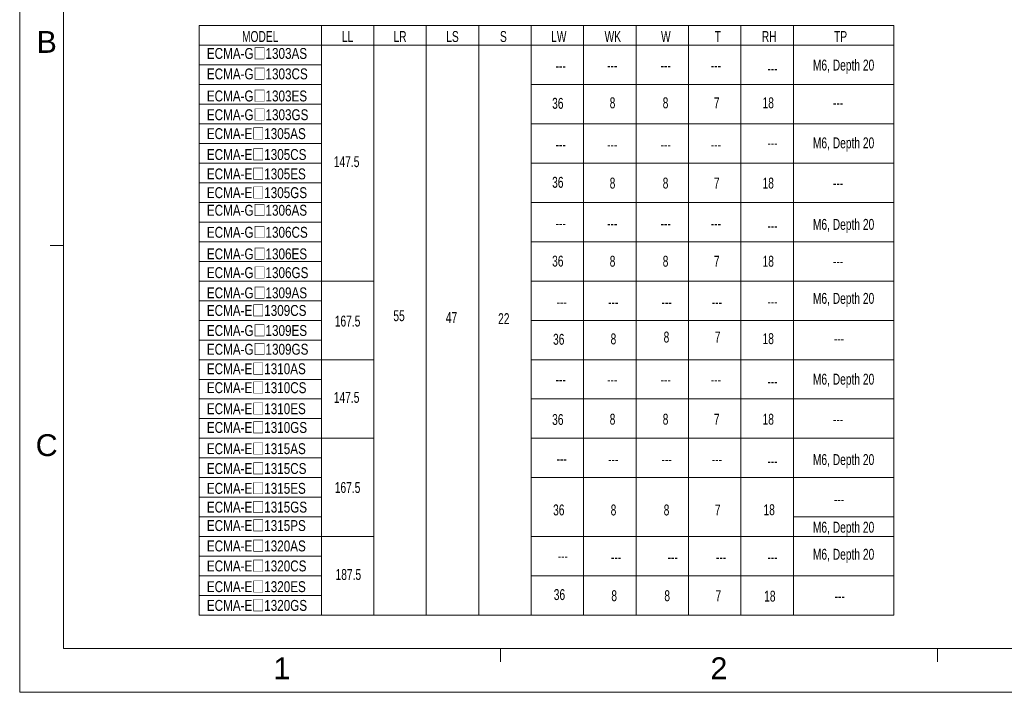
# Model space of a CAD drawing. Header units: millimetres. Extents: x -14 to 406, y -14 to 283.
# Tile 1 of 9: x -14 to 211, y -14 to 140. Entities that reach past the tile are written whole.
import ezdxf
from ezdxf.enums import TextEntityAlignment as Align

# ---------------------------------------------------------------- set-up
doc = ezdxf.new("R2010")
doc.units = ezdxf.units.MM
doc.header["$LTSCALE"] = 23.1
doc.layers.get('0').update_dxf_attribs({"linetype": 'CONTINUOUS'})
doc.styles.get("Standard").update_dxf_attribs({"font": 'txt', "width": 0.7})
doc.styles.add('TEXTSTYLE_0', font='txt', dxfattribs={"width": 0.8})

msp = doc.modelspace()

# ---------------------------------------------------------------- linework, layer by layer
at = {"color": 7, "linetype": 'Continuous', "lineweight": 13}
for p, q in [((-14.1635, 282.9676), (-14.1635, -14.0324)), ((-4.1635, 272.9676), (-4.1635, -4.0324)), ((26.8721, 138.6345), (114.8721, 138.6345)), ((26.8721, 138.6345), (26.8721, 3.6345)), ((54.8721, 138.6345), (54.8721, 3.6345)), ((66.8721, 138.6345), (66.8721, 3.6345)), ((78.8721, 138.6345), (78.8721, 3.6345)), ((90.8721, 138.6345), (90.8721, 3.6345)), ((102.8721, 138.6345), (102.8721, 3.6345)), ((114.8721, 138.6345), (114.8721, 3.6345)), ((114.8721, 138.6345), (185.9058, 138.6345)), ((126.8721, 138.6345), (126.8721, 3.6345)), ((138.8721, 138.6345), (138.8721, 3.6345)), ((150.8721, 138.6345), (150.8721, 3.6345)), ((162.8721, 138.6345), (162.8721, 3.6345)), ((26.8721, 134.1345), (114.8721, 134.1345)), ((114.8721, 134.1345), (185.9058, 134.1345)), ((26.8721, 129.6345), (54.8721, 129.6345)), ((26.8721, 125.1345), (54.8721, 125.1345)), ((102.8721, 125.1345), (114.8721, 125.1345)), ((114.8721, 125.1345), (185.9058, 125.1345)), ((26.8721, 120.6345), (54.8721, 120.6345)), ((26.8721, 116.1345), (54.8721, 116.1345)), ((102.8721, 116.1345), (114.8721, 116.1345)), ((114.8721, 116.1345), (185.9058, 116.1345)), ((26.8721, 111.6345), (54.8721, 111.6345)), ((26.8721, 107.1345), (54.8721, 107.1345)), ((102.8721, 107.1345), (114.8721, 107.1345)), ((114.8721, 107.1345), (185.9058, 107.1345)), ((26.8721, 102.6345), (54.8721, 102.6345)), ((26.8721, 98.1345), (54.8721, 98.1345)), ((102.8721, 98.1345), (114.8721, 98.1345)), ((114.8721, 98.1345), (185.9058, 98.1345)), ((26.8721, 93.6345), (54.8721, 93.6345)), ((-4.1635, 88.3009), (-7.1635, 88.3009)), ((26.8721, 89.1345), (54.8721, 89.1345)), ((102.8721, 89.1345), (114.8721, 89.1345)), ((114.8721, 89.1345), (185.9058, 89.1345)), ((26.8721, 84.6345), (54.8721, 84.6345)), ((26.8721, 80.1345), (66.8721, 80.1345)), ((102.8721, 80.1345), (114.8721, 80.1345)), ((114.8721, 80.1345), (185.9058, 80.1345)), ((26.8721, 75.6345), (54.8721, 75.6345)), ((26.8721, 71.1345), (54.8721, 71.1345)), ((102.8721, 71.1345), (114.8721, 71.1345)), ((114.8721, 71.1345), (185.9058, 71.1345)), ((26.8721, 66.6345), (54.8721, 66.6345)), ((26.8721, 62.1345), (66.8721, 62.1345)), ((102.8721, 62.1345), (114.8721, 62.1345)), ((114.8721, 62.1345), (185.9058, 62.1345)), ((26.8721, 57.6345), (54.8721, 57.6345)), ((26.8721, 53.1345), (54.8721, 53.1345)), ((102.8721, 53.1345), (114.8721, 53.1345)), ((114.8721, 53.1345), (185.9058, 53.1345)), ((26.8721, 48.6345), (54.8721, 48.6345)), ((26.8721, 44.1345), (66.8721, 44.1345)), ((102.8721, 44.1345), (114.8721, 44.1345)), ((114.8721, 44.1345), (185.9058, 44.1345)), ((26.8721, 39.6345), (54.8721, 39.6345)), ((26.8721, 35.1345), (54.8721, 35.1345)), ((102.8721, 35.1345), (114.8721, 35.1345)), ((114.8721, 35.1345), (185.9058, 35.1345)), ((26.8721, 30.6345), (54.8721, 30.6345)), ((26.8721, 26.1345), (54.8721, 26.1345)), ((162.8721, 26.1345), (185.9058, 26.1345)), ((26.8721, 21.6345), (66.8721, 21.6345)), ((102.8721, 21.6345), (114.8721, 21.6345)), ((114.8721, 21.6345), (185.9058, 21.6345)), ((26.8721, 17.1345), (54.8721, 17.1345)), ((26.8721, 12.6345), (54.8721, 12.6345)), ((102.8721, 12.6345), (114.8721, 12.6345)), ((114.8721, 12.6345), (185.9058, 12.6345)), ((26.8721, 8.1345), (54.8721, 8.1345)), ((26.8721, 3.6345), (114.8721, 3.6345)), ((114.8721, 3.6345), (185.9058, 3.6345)), ((395.8365, -4.0324), (-4.1635, -4.0324)), ((95.8365, -4.0324), (95.8365, -7.0324)), ((195.8365, -4.0324), (195.8365, -7.0324)), ((-14.1635, -14.0324), (405.8365, -14.0324))]:
    msp.add_line(p, q, dxfattribs=at)
at = {"lineweight": 13}
msp.add_line((185.9058, 138.6345), (185.9058, 3.6345), dxfattribs=at)

# ---------------------------------------------------------------- texts
at = {"color": 7, "linetype": 'Continuous', "lineweight": 13, "style": 'TEXTSTYLE_0'}
for s, width, p, p2 in [('B', 1.394052, (-10.3119, 132.3963), (-5.6651, 132.3963)), ('C', 1.511152, (-10.5071, 40.0629), (-5.4699, 40.0629)), ('1', 2.330855, (43.9001, -11.0278), (47.7848, -11.0278)), ('2', 1.165428, (143.9001, -11.0278), (147.7848, -11.0278))]:
    msp.add_text(s, height=5, dxfattribs=dict(at, width=width)).set_placement(p, p2, align=Align.FIT)
at = {"color": 7, "linetype": 'Continuous', "lineweight": 13, "width": 0.7}
for s, p in [('MODEL', (40.8721, 134.8845)), ('LL', (60.8721, 134.8845)), ('LR', (72.8721, 134.8845)), ('LS', (84.8721, 134.8845)), ('S', (96.5178, 134.8845)), ('LW', (109.203, 134.8845)), ('WK', (121.5634, 134.8845)), ('W', (133.6962, 134.8845)), ('T', (145.6161, 134.8845)), ('RH', (157.3505, 134.8845)), ('TP', (173.6802, 134.8845)), ('M6, Depth 20', (174.3659, 128.3425)), ('---', (109.636, 128.1764)), ('---', (121.4339, 128.2891)), ('---', (133.6621, 128.2891)), ('---', (145.1492, 128.2891)), ('---', (158.1028, 127.5845)), ('36', (108.9781, 119.5837)), ('8', (121.4986, 119.7009)), ('8', (133.6314, 119.7009)), ('7', (145.3385, 119.7009)), ('18', (157.1256, 119.7009)), ('---', (173.1183, 119.7009)), ('M6, Depth 20', (174.3659, 110.5291)), ('---', (109.636, 110.172)), ('---', (121.4339, 110.1327)), ('---', (133.6621, 110.1327)), ('---', (145.1492, 110.1327)), ('---', (158.1028, 110.5206)), ('147.5', (60.6472, 106.2338)), ('36', (108.9781, 101.4956)), ('8', (121.4986, 101.3259)), ('8', (133.6314, 101.3259)), ('7', (145.3385, 101.3259)), ('18', (157.1256, 101.3259)), ('---', (173.1183, 101.3259)), ('---', (109.636, 92.1203)), ('---', (121.4339, 92.0766)), ('---', (133.6621, 92.0766)), ('---', (145.1492, 92.0766)), ('---', (158.1028, 91.5569)), ('M6, Depth 20', (174.3659, 91.8649)), ('36', (108.9781, 83.452)), ('8', (121.4986, 83.4258)), ('8', (133.6314, 83.4258)), ('7', (145.3385, 83.4258)), ('18', (157.1256, 83.4258)), ('---', (173.1183, 83.4258)), ('M6, Depth 20', (174.3659, 74.9229)), ('---', (109.8577, 74.1005)), ('---', (121.6556, 74.0855)), ('---', (133.8838, 74.0855)), ('---', (145.371, 74.0855)), ('---', (158.1028, 74.1911)), ('167.5', (60.8689, 69.7198)), ('55', (72.6472, 70.9536)), ('47', (84.6472, 70.5245)), ('22', (96.618, 70.2786)), ('36', (109.1824, 65.5536)), ('8', (121.7029, 65.6438)), ('8', (133.8357, 66.0692)), ('7', (145.5427, 66.0692)), ('18', (157.1256, 65.7025)), ('---', (173.3225, 65.7229)), ('M6, Depth 20', (174.3659, 56.4224)), ('---', (109.636, 56.3594)), ('---', (121.4339, 56.3345)), ('---', (133.6621, 56.3345)), ('---', (145.1492, 56.3345)), ('---', (158.1028, 55.9295)), ('147.5', (60.6472, 52.2525)), ('36', (108.9781, 47.1835)), ('8', (121.4986, 47.2532)), ('8', (133.6314, 47.2532)), ('7', (145.3385, 47.2532)), ('18', (157.1256, 47.2532)), ('---', (173.1183, 47.2532)), ('M6, Depth 20', (174.3659, 38.0121)), ('---', (109.8577, 38.1932)), ('---', (121.6556, 38.0837)), ('---', (133.8838, 38.0837)), ('---', (145.371, 38.0837)), ('---', (158.1028, 37.6477)), ('167.5', (60.8689, 31.6222)), ('---', (173.34, 28.9259)), ('36', (109.1998, 26.4817)), ('8', (121.7203, 26.4737)), ('8', (133.8531, 26.4737)), ('7', (145.5602, 26.4737)), ('18', (157.3473, 26.5315)), ('M6, Depth 20', (174.3659, 22.5203)), ('M6, Depth 20', (174.3659, 16.3286)), ('---', (110.1227, 15.9423)), ('---', (122.318, 15.7)), ('---', (135.2707, 15.7)), ('---', (146.3453, 15.7)), ('---', (158.1028, 15.7)), ('187.5', (61.046, 11.7026)), ('36', (109.3511, 7.0962)), ('8', (121.8716, 6.8388)), ('8', (134.0044, 6.8388)), ('7', (145.7115, 6.8388)), ('18', (157.4986, 6.7448)), ('---', (173.4913, 6.7448))]:
    msp.add_text(s, height=2.5, dxfattribs=at).set_placement(p, align=Align.CENTER)
at = {"lineweight": 13, "char_height": 2.5, "width": 38.00591, "attachment_point": 1}
for s, insert in [('{\\W0.8;ECMA-G\\fPMingLiU|b0|i0|c136|p18;□\\Ftxt|c0;1303AS}', (28.6635, 133.5032)), ('{\\W0.8;ECMA-G\\fPMingLiU|b0|i0|c136|p18;□\\Ftxt|c0;1303CS}', (28.6635, 128.8213)), ('{\\W0.8;ECMA-G\\fPMingLiU|b0|i0|c136|p18;□\\Ftxt|c0;1303ES}', (28.6635, 123.7677)), ('{\\W0.8;ECMA-G\\fPMingLiU|b0|i0|c136|p18;□\\Ftxt|c0;1303GS}', (28.6635, 119.4741)), ('{\\W0.8;ECMA-E\\fPMingLiU|b0|i0|c136|p18;□\\Ftxt|c0;1305AS}', (28.6635, 115.1439)), ('{\\W0.8;ECMA-E\\fPMingLiU|b0|i0|c136|p18;□\\Ftxt|c0;1305CS}', (28.6635, 110.3659)), ('{\\W0.8;ECMA-E\\fPMingLiU|b0|i0|c136|p18;□\\Ftxt|c0;1305ES}', (28.6635, 105.9223)), ('{\\W0.8;ECMA-E\\fPMingLiU|b0|i0|c136|p18;□\\Ftxt|c0;1305GS}', (28.6635, 101.6288)), ('{\\W0.8;ECMA-G\\fPMingLiU|b0|i0|c136|p18;□\\Ftxt|c0;1306AS}', (28.6635, 97.6004)), ('{\\W0.8;ECMA-G\\fPMingLiU|b0|i0|c136|p18;□\\Ftxt|c0;1306CS}', (28.6635, 92.5532)), ('{\\W0.8;ECMA-G\\fPMingLiU|b0|i0|c136|p18;□\\Ftxt|c0;1306ES}', (28.6635, 87.6049)), ('{\\W0.8;ECMA-G\\fPMingLiU|b0|i0|c136|p18;□\\Ftxt|c0;1306GS}', (28.6635, 83.3114)), ('{\\W0.8;ECMA-G\\fPMingLiU|b0|i0|c136|p18;□\\Ftxt|c0;1309AS}', (28.6635, 78.6883)), ('{\\W0.8;ECMA-E\\fPMingLiU|b0|i0|c136|p18;□\\Ftxt|c0;1309CS}', (28.6635, 74.6588)), ('{\\W0.8;ECMA-G\\fPMingLiU|b0|i0|c136|p18;□\\Ftxt|c0;1309ES}', (28.6635, 70.0673)), ('{\\W0.8;ECMA-G\\fPMingLiU|b0|i0|c136|p18;□\\Ftxt|c0;1309GS}', (28.6635, 65.7738)), ('{\\W0.8;ECMA-E\\fPMingLiU|b0|i0|c136|p18;□\\Ftxt|c0;1310AS}', (28.6635, 61.3064)), ('{\\W0.8;ECMA-E\\fPMingLiU|b0|i0|c136|p18;□\\Ftxt|c0;1310CS}', (28.6635, 56.9683)), ('{\\W0.8;ECMA-E\\fPMingLiU|b0|i0|c136|p18;□\\Ftxt|c0;1310ES}', (28.6635, 52.1578)), ('{\\W0.8;ECMA-E\\fPMingLiU|b0|i0|c136|p18;□\\Ftxt|c0;1310GS}', (28.6635, 47.8643)), ('{\\W0.8;ECMA-E\\fPMingLiU|b0|i0|c136|p18;□\\Ftxt|c0;1315AS}', (28.6635, 43.0077)), ('{\\W0.8;ECMA-E\\fPMingLiU|b0|i0|c136|p18;□\\Ftxt|c0;1315CS}', (28.6635, 38.4584)), ('{\\W0.8;ECMA-E\\fPMingLiU|b0|i0|c136|p18;□\\Ftxt|c0;1315ES}', (28.6635, 33.9179)), ('{\\W0.8;ECMA-E\\fPMingLiU|b0|i0|c136|p18;□\\Ftxt|c0;1315GS}', (28.6635, 29.6244)), ('{\\W0.8;ECMA-E\\fPMingLiU|b0|i0|c136|p18;□\\Ftxt|c0;1315PS}', (28.6635, 25.4014)), ('{\\W0.8;ECMA-E\\fPMingLiU|b0|i0|c136|p18;□\\Ftxt|c0;1320AS}', (28.6635, 20.733)), ('{\\W0.8;ECMA-E\\fPMingLiU|b0|i0|c136|p18;□\\Ftxt|c0;1320CS}', (28.6635, 16.151)), ('{\\W0.8;ECMA-E\\fPMingLiU|b0|i0|c136|p18;□\\Ftxt|c0;1320ES}', (28.6635, 11.4115)), ('{\\W0.8;ECMA-E\\fPMingLiU|b0|i0|c136|p18;□\\Ftxt|c0;1320GS}', (28.6635, 7.1179))]:
    msp.add_mtext(s, dxfattribs=dict(at, insert=insert))

doc.saveas('drawing.dxf')
